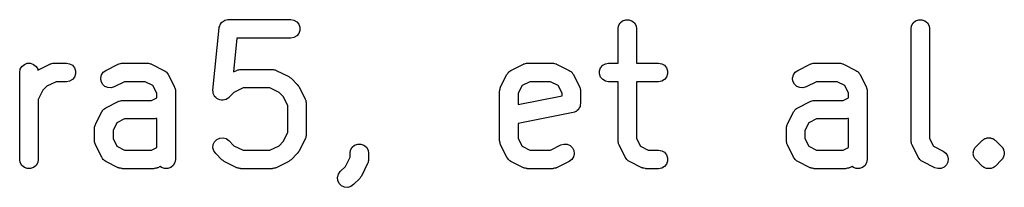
# Model space of a CAD drawing. Extents: x 95 to 242, y -111 to -101.
# Tile 9 of 9: x 232.66 to 241.69, y -107.35 to -105.81. Entities that reach past the tile are written whole.
import ezdxf

# ---------------------------------------------------------------- set-up
doc = ezdxf.new("R2010")
doc.units = 0
doc.header["$MEASUREMENT"] = 0
doc.layers.add('BLACK', color=7, linetype='CONTINUOUS')

msp = doc.modelspace()

# ---------------------------------------------------------------- linework, layer by layer
at = {"layer": 'Black'}
for p, q in [((234.492, -105.888), (234.493, -105.885)), ((234.493, -105.882), (234.497, -105.871)), ((234.493, -105.885), (234.493, -105.882)), ((234.497, -105.871), (234.5, -105.86)), ((234.5, -105.86), (234.502, -105.857)), ((234.502, -105.857), (234.503, -105.854)), ((234.503, -105.854), (234.511, -105.845)), ((234.511, -105.845), (234.517, -105.836)), ((234.517, -105.836), (234.52, -105.834)), ((234.52, -105.834), (234.522, -105.831)), ((234.522, -105.831), (234.532, -105.826)), ((234.532, -105.826), (234.542, -105.819)), ((234.542, -105.819), (234.545, -105.818)), ((234.545, -105.818), (234.548, -105.817)), ((234.548, -105.817), (234.559, -105.815)), ((234.559, -105.815), (234.57, -105.812)), ((234.57, -105.812), (234.574, -105.812)), ((234.574, -105.812), (234.577, -105.812)), ((234.577, -105.812), (235.148, -105.812)), ((235.148, -105.812), (235.177, -105.817)), ((235.177, -105.817), (235.203, -105.831)), ((235.203, -105.831), (235.222, -105.854)), ((235.222, -105.854), (235.232, -105.882)), ((235.232, -105.882), (235.232, -105.911)), ((238.149, -105.897), (238.154, -105.868)), ((238.154, -105.868), (238.169, -105.842)), ((238.169, -105.842), (238.191, -105.823)), ((238.191, -105.823), (238.219, -105.813)), ((238.219, -105.813), (238.249, -105.813)), ((238.249, -105.813), (238.276, -105.823)), ((238.276, -105.823), (238.299, -105.842)), ((238.299, -105.842), (238.314, -105.868)), ((238.314, -105.868), (238.319, -105.897)), ((240.835, -105.897), (240.84, -105.868)), ((240.84, -105.868), (240.855, -105.842)), ((240.855, -105.842), (240.877, -105.823)), ((240.877, -105.823), (240.905, -105.813)), ((240.905, -105.813), (240.934, -105.813)), ((240.934, -105.813), (240.962, -105.823)), ((240.962, -105.823), (240.985, -105.842)), ((240.985, -105.842), (241, -105.868)), ((241, -105.868), (241.005, -105.897)), ((234.435, -106.46), (234.492, -105.888)), ((235.177, -105.976), (235.148, -105.982)), ((235.203, -105.962), (235.177, -105.976)), ((235.222, -105.939), (235.203, -105.962)), ((235.232, -105.911), (235.222, -105.939)), ((238.149, -106.212), (238.149, -105.897)), ((238.319, -105.897), (238.319, -106.212)), ((240.835, -106.925), (240.835, -105.897)), ((241.005, -105.897), (241.005, -106.905)), ((234.654, -105.982), (234.623, -106.293)), ((235.148, -105.982), (234.654, -105.982)), ((232.668, -106.268), (232.683, -106.242)), ((232.683, -106.242), (232.706, -106.223)), ((232.706, -106.223), (232.733, -106.213)), ((232.733, -106.213), (232.763, -106.213)), ((232.763, -106.213), (232.791, -106.223)), ((232.791, -106.223), (232.813, -106.242)), ((232.813, -106.242), (232.828, -106.268)), ((232.829, -106.275), (232.939, -106.221)), ((232.939, -106.221), (232.943, -106.219)), ((232.943, -106.219), (232.948, -106.217)), ((232.948, -106.217), (232.958, -106.215)), ((232.958, -106.215), (232.967, -106.212)), ((232.967, -106.212), (232.972, -106.212)), ((232.972, -106.212), (232.977, -106.212)), ((232.977, -106.212), (233.091, -106.212)), ((233.091, -106.212), (233.12, -106.217)), ((233.12, -106.217), (233.146, -106.231)), ((233.146, -106.231), (233.165, -106.254)), ((233.453, -106.278), (233.567, -106.221)), ((233.567, -106.221), (233.572, -106.219)), ((233.572, -106.219), (233.576, -106.217)), ((233.576, -106.217), (233.586, -106.215)), ((233.586, -106.215), (233.596, -106.212)), ((233.596, -106.212), (233.601, -106.212)), ((233.601, -106.212), (233.605, -106.212)), ((233.605, -106.212), (233.834, -106.212)), ((233.834, -106.212), (233.839, -106.212)), ((233.839, -106.212), (233.844, -106.212)), ((233.844, -106.212), (233.853, -106.215)), ((233.853, -106.215), (233.863, -106.217)), ((233.863, -106.217), (233.867, -106.219)), ((233.867, -106.219), (233.872, -106.221)), ((233.872, -106.221), (233.986, -106.278)), ((237.167, -106.278), (237.282, -106.221)), ((237.282, -106.221), (237.286, -106.219)), ((237.286, -106.219), (237.291, -106.217)), ((237.291, -106.217), (237.3, -106.215)), ((237.3, -106.215), (237.31, -106.212)), ((237.31, -106.212), (237.315, -106.212)), ((237.315, -106.212), (237.32, -106.212)), ((237.32, -106.212), (237.548, -106.212)), ((237.548, -106.212), (237.553, -106.212)), ((237.553, -106.212), (237.558, -106.212)), ((237.558, -106.212), (237.567, -106.215)), ((237.567, -106.215), (237.577, -106.217)), ((237.577, -106.217), (237.582, -106.219)), ((237.582, -106.219), (237.586, -106.221)), ((237.586, -106.221), (237.701, -106.278)), ((237.989, -106.254), (238.008, -106.231)), ((238.008, -106.231), (238.033, -106.217)), ((238.033, -106.217), (238.062, -106.212)), ((238.062, -106.212), (238.149, -106.212)), ((238.319, -106.212), (238.52, -106.212)), ((238.52, -106.212), (238.549, -106.217)), ((238.549, -106.217), (238.574, -106.231)), ((238.574, -106.231), (238.593, -106.254)), ((239.796, -106.278), (239.91, -106.221)), ((239.91, -106.221), (239.915, -106.219)), ((239.915, -106.219), (239.919, -106.217)), ((239.919, -106.217), (239.929, -106.215)), ((239.929, -106.215), (239.938, -106.212)), ((239.938, -106.212), (239.943, -106.212)), ((239.943, -106.212), (239.948, -106.212)), ((239.948, -106.212), (240.177, -106.212)), ((240.177, -106.212), (240.182, -106.212)), ((240.182, -106.212), (240.187, -106.212)), ((240.187, -106.212), (240.196, -106.215)), ((240.196, -106.215), (240.206, -106.217)), ((240.206, -106.217), (240.21, -106.219)), ((240.21, -106.219), (240.215, -106.221)), ((240.215, -106.221), (240.329, -106.278)), ((232.663, -106.297), (232.668, -106.268)), ((232.663, -107.097), (232.663, -106.297)), ((232.828, -106.268), (232.829, -106.275)), ((233.165, -106.254), (233.175, -106.282)), ((233.175, -106.311), (233.165, -106.339)), ((233.175, -106.282), (233.175, -106.311)), ((233.406, -106.349), (233.413, -106.32)), ((233.413, -106.32), (233.429, -106.295)), ((233.429, -106.295), (233.453, -106.278)), ((233.986, -106.278), (233.996, -106.285)), ((233.996, -106.285), (234.007, -106.292)), ((234.007, -106.292), (234.008, -106.294)), ((234.008, -106.294), (234.01, -106.295)), ((234.01, -106.295), (234.017, -106.306)), ((234.017, -106.306), (234.024, -106.316)), ((234.024, -106.316), (234.081, -106.43)), ((234.623, -106.293), (234.653, -106.278)), ((234.653, -106.278), (234.658, -106.276)), ((234.658, -106.276), (234.662, -106.274)), ((234.662, -106.274), (234.672, -106.272)), ((234.672, -106.272), (234.681, -106.269)), ((234.681, -106.269), (234.686, -106.27)), ((234.686, -106.27), (234.691, -106.269)), ((234.691, -106.269), (234.977, -106.269)), ((234.977, -106.269), (234.982, -106.27)), ((234.982, -106.27), (234.987, -106.269)), ((234.987, -106.269), (234.996, -106.272)), ((234.996, -106.272), (235.006, -106.274)), ((235.006, -106.274), (235.01, -106.276)), ((235.01, -106.276), (235.015, -106.278)), ((235.015, -106.278), (235.129, -106.335)), ((235.129, -106.335), (235.14, -106.343)), ((237.072, -106.43), (237.129, -106.316)), ((237.129, -106.316), (237.137, -106.306)), ((237.137, -106.306), (237.144, -106.295)), ((237.144, -106.295), (237.146, -106.294)), ((237.146, -106.294), (237.147, -106.292)), ((237.147, -106.292), (237.157, -106.285)), ((237.157, -106.285), (237.167, -106.278)), ((237.701, -106.278), (237.711, -106.285)), ((237.711, -106.285), (237.721, -106.292)), ((237.721, -106.292), (237.722, -106.294)), ((237.722, -106.294), (237.724, -106.295)), ((237.724, -106.295), (237.731, -106.306)), ((237.731, -106.306), (237.739, -106.316)), ((237.739, -106.316), (237.796, -106.43)), ((237.979, -106.282), (237.989, -106.254)), ((237.979, -106.311), (237.979, -106.282)), ((237.989, -106.339), (237.979, -106.311)), ((238.593, -106.254), (238.603, -106.282)), ((238.603, -106.311), (238.593, -106.339)), ((238.603, -106.282), (238.603, -106.311)), ((239.749, -106.349), (239.756, -106.32)), ((239.756, -106.32), (239.772, -106.295)), ((239.772, -106.295), (239.796, -106.278)), ((240.329, -106.278), (240.339, -106.285)), ((240.339, -106.285), (240.35, -106.292)), ((240.35, -106.292), (240.351, -106.294)), ((240.351, -106.294), (240.353, -106.295)), ((240.353, -106.295), (240.36, -106.306)), ((240.36, -106.306), (240.367, -106.316)), ((240.367, -106.316), (240.424, -106.43)), ((232.913, -106.424), (232.875, -106.461)), ((232.997, -106.382), (232.913, -106.424)), ((233.091, -106.382), (232.997, -106.382)), ((233.12, -106.376), (233.091, -106.382)), ((233.146, -106.362), (233.12, -106.376)), ((233.165, -106.339), (233.146, -106.362)), ((233.41, -106.378), (233.406, -106.349)), ((233.423, -106.404), (233.41, -106.378)), ((233.444, -106.425), (233.423, -106.404)), ((233.471, -106.436), (233.444, -106.425)), ((233.625, -106.382), (233.529, -106.43)), ((233.814, -106.382), (233.625, -106.382)), ((233.885, -106.417), (233.814, -106.382)), ((233.92, -106.488), (233.885, -106.417)), ((235.14, -106.343), (235.151, -106.351)), ((235.151, -106.351), (235.208, -106.408)), ((235.208, -106.408), (235.216, -106.419)), ((235.216, -106.419), (235.224, -106.43)), ((237.269, -106.417), (237.233, -106.488)), ((237.34, -106.382), (237.269, -106.417)), ((237.528, -106.382), (237.34, -106.382)), ((237.599, -106.417), (237.528, -106.382)), ((237.635, -106.488), (237.599, -106.417)), ((238.008, -106.362), (237.989, -106.339)), ((238.033, -106.376), (238.008, -106.362)), ((238.062, -106.382), (238.033, -106.376)), ((238.149, -106.382), (238.062, -106.382)), ((238.149, -106.925), (238.149, -106.382)), ((238.52, -106.382), (238.319, -106.382)), ((238.319, -106.382), (238.319, -106.905)), ((238.549, -106.376), (238.52, -106.382)), ((238.574, -106.362), (238.549, -106.376)), ((238.593, -106.339), (238.574, -106.362)), ((239.752, -106.378), (239.749, -106.349)), ((239.766, -106.404), (239.752, -106.378)), ((239.787, -106.425), (239.766, -106.404)), ((239.814, -106.436), (239.787, -106.425)), ((239.968, -106.382), (239.872, -106.43)), ((240.157, -106.382), (239.968, -106.382)), ((240.228, -106.417), (240.157, -106.382)), ((240.263, -106.488), (240.228, -106.417)), ((232.875, -106.461), (232.833, -106.545)), ((233.501, -106.438), (233.471, -106.436)), ((233.529, -106.43), (233.501, -106.438)), ((233.92, -106.53), (233.92, -106.488)), ((234.081, -106.43), (234.083, -106.435)), ((234.083, -106.435), (234.085, -106.439)), ((234.085, -106.439), (234.087, -106.449)), ((234.087, -106.449), (234.09, -106.458)), ((234.09, -106.458), (234.09, -106.463)), ((234.09, -106.463), (234.09, -106.468)), ((234.09, -106.468), (234.09, -107.097)), ((234.435, -106.461), (234.435, -106.46)), ((234.435, -106.46), (234.435, -106.46)), ((234.436, -106.475), (234.435, -106.461)), ((234.437, -106.489), (234.436, -106.475)), ((234.437, -106.49), (234.437, -106.489)), ((234.438, -106.49), (234.437, -106.49)), ((234.444, -106.503), (234.438, -106.49)), ((234.449, -106.516), (234.444, -106.503)), ((234.45, -106.516), (234.449, -106.516)), ((234.45, -106.517), (234.45, -106.516)), ((234.46, -106.527), (234.45, -106.517)), ((234.627, -106.481), (234.58, -106.528)), ((234.711, -106.439), (234.627, -106.481)), ((234.957, -106.439), (234.711, -106.439)), ((235.041, -106.481), (234.957, -106.439)), ((235.078, -106.518), (235.041, -106.481)), ((235.12, -106.602), (235.078, -106.518)), ((235.224, -106.43), (235.281, -106.544)), ((237.063, -106.468), (237.064, -106.463)), ((237.063, -106.925), (237.063, -106.468)), ((237.064, -106.458), (237.067, -106.449)), ((237.064, -106.463), (237.064, -106.458)), ((237.067, -106.449), (237.068, -106.439)), ((237.068, -106.439), (237.071, -106.435)), ((237.071, -106.435), (237.072, -106.43)), ((237.233, -106.488), (237.233, -106.593)), ((237.233, -106.593), (237.635, -106.513)), ((237.635, -106.513), (237.635, -106.488)), ((237.796, -106.43), (237.797, -106.435)), ((237.797, -106.435), (237.8, -106.439)), ((237.8, -106.439), (237.801, -106.449)), ((237.801, -106.449), (237.804, -106.458)), ((237.804, -106.458), (237.804, -106.463)), ((237.804, -106.463), (237.805, -106.468)), ((237.805, -106.468), (237.805, -106.582)), ((239.844, -106.438), (239.814, -106.436)), ((239.872, -106.43), (239.844, -106.438)), ((240.263, -106.53), (240.263, -106.488)), ((240.424, -106.43), (240.426, -106.435)), ((240.426, -106.435), (240.428, -106.439)), ((240.428, -106.439), (240.43, -106.449)), ((240.43, -106.449), (240.433, -106.458)), ((240.433, -106.458), (240.432, -106.463)), ((240.432, -106.463), (240.433, -106.468)), ((240.433, -106.468), (240.433, -107.097)), ((232.833, -106.545), (232.833, -107.097)), ((233.453, -106.621), (233.567, -106.563)), ((233.567, -106.563), (233.572, -106.562)), ((233.572, -106.562), (233.576, -106.56)), ((233.576, -106.56), (233.586, -106.558)), ((233.586, -106.558), (233.596, -106.555)), ((233.596, -106.555), (233.601, -106.555)), ((233.601, -106.555), (233.605, -106.554)), ((233.605, -106.554), (233.871, -106.554)), ((233.871, -106.554), (233.92, -106.53)), ((234.47, -106.537), (234.46, -106.527)), ((234.471, -106.537), (234.47, -106.537)), ((234.471, -106.538), (234.471, -106.537)), ((234.484, -106.544), (234.471, -106.538)), ((234.497, -106.55), (234.484, -106.544)), ((234.498, -106.55), (234.497, -106.55)), ((234.497, -106.55), (234.497, -106.55)), ((234.512, -106.551), (234.498, -106.55)), ((234.526, -106.553), (234.512, -106.551)), ((234.527, -106.553), (234.526, -106.553)), ((234.541, -106.549), (234.527, -106.553)), ((234.527, -106.553), (234.527, -106.553)), ((234.555, -106.546), (234.541, -106.549)), ((234.556, -106.545), (234.555, -106.545)), ((234.555, -106.545), (234.555, -106.546)), ((234.567, -106.537), (234.556, -106.545)), ((234.579, -106.529), (234.567, -106.537)), ((234.58, -106.528), (234.579, -106.528)), ((234.579, -106.528), (234.579, -106.529)), ((235.12, -106.848), (235.12, -106.602)), ((235.281, -106.544), (235.283, -106.549)), ((235.283, -106.549), (235.285, -106.553)), ((235.285, -106.553), (235.287, -106.563)), ((235.287, -106.563), (235.29, -106.573)), ((235.29, -106.573), (235.29, -106.577)), ((235.29, -106.577), (235.29, -106.582)), ((235.29, -106.582), (235.29, -106.868)), ((237.802, -106.596), (237.8, -106.61)), ((237.805, -106.582), (237.802, -106.596)), ((239.796, -106.621), (239.91, -106.563)), ((239.91, -106.563), (239.915, -106.562)), ((239.915, -106.562), (239.919, -106.56)), ((239.919, -106.56), (239.929, -106.558)), ((239.929, -106.558), (239.938, -106.555)), ((239.938, -106.555), (239.943, -106.555)), ((239.943, -106.555), (239.948, -106.554)), ((239.948, -106.554), (240.214, -106.554)), ((240.214, -106.554), (240.263, -106.53)), ((233.358, -106.773), (233.415, -106.659)), ((233.415, -106.659), (233.422, -106.649)), ((233.422, -106.649), (233.429, -106.638)), ((233.429, -106.638), (233.431, -106.637)), ((233.431, -106.637), (233.433, -106.635)), ((233.433, -106.635), (233.443, -106.628)), ((233.443, -106.628), (233.453, -106.621)), ((237.736, -106.666), (237.233, -106.766)), ((237.749, -106.661), (237.736, -106.666)), ((237.762, -106.656), (237.749, -106.661)), ((237.763, -106.655), (237.762, -106.656)), ((237.764, -106.655), (237.763, -106.655)), ((237.774, -106.646), (237.764, -106.655)), ((237.785, -106.637), (237.774, -106.646)), ((237.786, -106.635), (237.785, -106.636)), ((237.785, -106.636), (237.785, -106.637)), ((237.793, -106.623), (237.786, -106.635)), ((237.8, -106.611), (237.793, -106.623)), ((237.8, -106.61), (237.8, -106.61)), ((237.8, -106.61), (237.8, -106.611)), ((239.701, -106.773), (239.758, -106.659)), ((239.758, -106.659), (239.765, -106.649)), ((239.765, -106.649), (239.772, -106.638)), ((239.772, -106.638), (239.774, -106.637)), ((239.774, -106.637), (239.775, -106.635)), ((239.775, -106.635), (239.786, -106.628)), ((239.786, -106.628), (239.796, -106.621)), ((233.352, -106.792), (233.354, -106.782)), ((233.354, -106.782), (233.357, -106.778)), ((233.357, -106.778), (233.358, -106.773)), ((233.554, -106.76), (233.519, -106.831)), ((233.625, -106.724), (233.554, -106.76)), ((233.891, -106.724), (233.625, -106.724)), ((233.896, -106.724), (233.891, -106.724)), ((233.901, -106.724), (233.896, -106.724)), ((233.91, -106.721), (233.901, -106.724)), ((233.92, -106.719), (233.91, -106.721)), ((233.92, -106.987), (233.92, -106.719)), ((233.92, -106.719), (233.92, -106.719)), ((237.233, -106.766), (237.233, -106.905)), ((239.695, -106.792), (239.697, -106.782)), ((239.697, -106.782), (239.699, -106.778)), ((239.699, -106.778), (239.701, -106.773)), ((239.897, -106.76), (239.862, -106.831)), ((239.968, -106.724), (239.897, -106.76)), ((240.234, -106.724), (239.968, -106.724)), ((240.239, -106.724), (240.234, -106.724)), ((240.244, -106.724), (240.239, -106.724)), ((240.253, -106.721), (240.244, -106.724)), ((240.263, -106.719), (240.253, -106.721)), ((240.263, -106.987), (240.263, -106.719)), ((240.263, -106.719), (240.263, -106.719)), ((233.349, -106.801), (233.352, -106.792)), ((233.35, -106.806), (233.349, -106.801)), ((233.349, -106.811), (233.35, -106.806)), ((233.349, -106.925), (233.349, -106.811)), ((233.519, -106.831), (233.519, -106.905)), ((235.078, -106.932), (235.12, -106.848)), ((235.29, -106.878), (235.287, -106.887)), ((235.29, -106.868), (235.29, -106.873)), ((235.29, -106.873), (235.29, -106.878)), ((239.692, -106.801), (239.695, -106.792)), ((239.693, -106.806), (239.692, -106.801)), ((239.692, -106.811), (239.693, -106.806)), ((239.692, -106.925), (239.692, -106.811)), ((239.862, -106.831), (239.862, -106.905)), ((233.35, -106.93), (233.349, -106.925)), ((233.349, -106.935), (233.35, -106.93)), ((233.352, -106.944), (233.349, -106.935)), ((233.354, -106.954), (233.352, -106.944)), ((233.357, -106.958), (233.354, -106.954)), ((233.358, -106.963), (233.357, -106.958)), ((233.415, -107.077), (233.358, -106.963)), ((233.519, -106.905), (233.554, -106.976)), ((234.435, -106.99), (234.438, -106.96)), ((234.438, -106.96), (234.45, -106.934)), ((234.45, -106.934), (234.471, -106.913)), ((234.471, -106.913), (234.498, -106.9)), ((234.498, -106.9), (234.527, -106.898)), ((234.527, -106.898), (234.556, -106.905)), ((234.556, -106.905), (234.58, -106.922)), ((234.58, -106.922), (234.627, -106.97)), ((235.041, -106.97), (235.078, -106.932)), ((235.281, -106.906), (235.224, -107.02)), ((235.283, -106.901), (235.281, -106.906)), ((235.285, -106.897), (235.283, -106.901)), ((235.287, -106.887), (235.285, -106.897)), ((235.712, -106.985), (235.734, -106.966)), ((235.734, -106.966), (235.762, -106.956)), ((235.762, -106.956), (235.792, -106.956)), ((235.792, -106.956), (235.819, -106.966)), ((235.819, -106.966), (235.842, -106.985)), ((237.064, -106.93), (237.063, -106.925)), ((237.064, -106.935), (237.064, -106.93)), ((237.067, -106.944), (237.064, -106.935)), ((237.068, -106.954), (237.067, -106.944)), ((237.071, -106.958), (237.068, -106.954)), ((237.072, -106.963), (237.071, -106.958)), ((237.129, -107.077), (237.072, -106.963)), ((237.233, -106.905), (237.269, -106.976)), ((237.528, -107.012), (237.624, -106.963)), ((237.624, -106.963), (237.653, -106.955)), ((237.653, -106.955), (237.682, -106.957)), ((237.682, -106.957), (237.709, -106.969)), ((237.709, -106.969), (237.731, -106.989)), ((238.15, -106.93), (238.149, -106.925)), ((238.149, -106.935), (238.15, -106.93)), ((238.152, -106.944), (238.149, -106.935)), ((238.154, -106.954), (238.152, -106.944)), ((238.157, -106.958), (238.154, -106.954)), ((238.158, -106.963), (238.157, -106.958)), ((238.215, -107.077), (238.158, -106.963)), ((238.319, -106.905), (238.354, -106.976)), ((239.693, -106.93), (239.692, -106.925)), ((239.692, -106.935), (239.693, -106.93)), ((239.695, -106.944), (239.692, -106.935)), ((239.697, -106.954), (239.695, -106.944)), ((239.699, -106.958), (239.697, -106.954)), ((239.701, -106.963), (239.699, -106.958)), ((239.758, -107.077), (239.701, -106.963)), ((239.862, -106.905), (239.897, -106.976)), ((240.835, -106.93), (240.835, -106.925)), ((240.835, -106.935), (240.835, -106.93)), ((240.838, -106.944), (240.835, -106.935)), ((240.84, -106.954), (240.838, -106.944)), ((240.842, -106.958), (240.84, -106.954)), ((240.844, -106.963), (240.842, -106.958)), ((240.901, -107.077), (240.844, -106.963)), ((241.005, -106.905), (241.04, -106.976)), ((241.431, -106.979), (241.488, -106.922)), ((241.488, -106.922), (241.494, -106.918)), ((241.494, -106.918), (241.499, -106.913)), ((241.499, -106.913), (241.503, -106.911)), ((241.503, -106.911), (241.506, -106.909)), ((241.506, -106.909), (241.509, -106.907)), ((241.509, -106.907), (241.512, -106.905)), ((241.512, -106.905), (241.519, -106.903)), ((241.519, -106.903), (241.526, -106.9)), ((241.526, -106.9), (241.53, -106.9)), ((241.53, -106.9), (241.533, -106.899)), ((241.533, -106.899), (241.537, -106.899)), ((241.537, -106.899), (241.541, -106.898)), ((241.541, -106.898), (241.548, -106.898)), ((241.548, -106.898), (241.556, -106.898)), ((241.556, -106.898), (241.559, -106.899)), ((241.559, -106.899), (241.563, -106.899)), ((241.563, -106.899), (241.566, -106.9)), ((241.566, -106.9), (241.57, -106.9)), ((241.57, -106.9), (241.577, -106.903)), ((241.577, -106.903), (241.584, -106.905)), ((241.584, -106.905), (241.587, -106.907)), ((241.587, -106.907), (241.591, -106.909)), ((241.591, -106.909), (241.594, -106.911)), ((241.594, -106.911), (241.597, -106.913)), ((241.597, -106.913), (241.602, -106.918)), ((241.602, -106.918), (241.608, -106.922)), ((241.608, -106.922), (241.665, -106.979)), ((233.554, -106.976), (233.625, -107.012)), ((233.625, -107.012), (233.871, -107.012)), ((233.871, -107.012), (233.92, -106.987)), ((234.443, -107.018), (234.435, -106.99)), ((234.46, -107.042), (234.443, -107.018)), ((234.517, -107.1), (234.46, -107.042)), ((234.627, -106.97), (234.711, -107.012)), ((234.711, -107.012), (234.957, -107.012)), ((234.957, -107.012), (235.041, -106.97)), ((235.208, -107.042), (235.151, -107.1)), ((235.216, -107.031), (235.208, -107.042)), ((235.224, -107.02), (235.216, -107.031)), ((235.692, -107.039), (235.697, -107.01)), ((235.692, -107.077), (235.692, -107.039)), ((235.697, -107.01), (235.712, -106.985)), ((235.842, -106.985), (235.857, -107.01)), ((235.857, -107.01), (235.862, -107.039)), ((235.862, -107.039), (235.862, -107.097)), ((237.269, -106.976), (237.34, -107.012)), ((237.34, -107.012), (237.528, -107.012)), ((237.731, -106.989), (237.744, -107.015)), ((237.747, -107.045), (237.74, -107.073)), ((237.744, -107.015), (237.747, -107.045)), ((238.354, -106.976), (238.425, -107.012)), ((238.425, -107.012), (238.52, -107.012)), ((238.52, -107.012), (238.549, -107.017)), ((238.549, -107.017), (238.574, -107.031)), ((238.574, -107.031), (238.593, -107.054)), ((238.593, -107.054), (238.603, -107.082)), ((239.897, -106.976), (239.968, -107.012)), ((239.968, -107.012), (240.214, -107.012)), ((240.214, -107.012), (240.263, -106.987)), ((241.04, -106.976), (241.129, -107.021)), ((241.129, -107.021), (241.153, -107.038)), ((241.153, -107.038), (241.169, -107.063)), ((241.406, -107.032), (241.408, -107.025)), ((241.407, -107.039), (241.406, -107.032)), ((241.406, -107.047), (241.407, -107.039)), ((241.408, -107.054), (241.406, -107.047)), ((241.408, -107.025), (241.409, -107.017)), ((241.409, -107.061), (241.408, -107.054)), ((241.409, -107.017), (241.412, -107.011)), ((241.412, -107.011), (241.414, -107.004)), ((241.414, -107.004), (241.418, -106.997)), ((241.418, -106.997), (241.421, -106.991)), ((241.421, -106.991), (241.427, -106.985)), ((241.427, -106.985), (241.431, -106.979)), ((241.665, -106.979), (241.67, -106.985)), ((241.67, -106.985), (241.675, -106.991)), ((241.675, -106.991), (241.678, -106.997)), ((241.678, -106.997), (241.682, -107.004)), ((241.682, -107.004), (241.684, -107.011)), ((241.684, -107.011), (241.687, -107.017)), ((241.687, -107.017), (241.688, -107.025)), ((241.688, -107.054), (241.687, -107.061)), ((241.688, -107.025), (241.69, -107.032)), ((241.69, -107.047), (241.688, -107.054)), ((241.69, -107.032), (241.689, -107.039)), ((241.689, -107.039), (241.69, -107.047)), ((232.668, -107.126), (232.663, -107.097)), ((232.683, -107.151), (232.668, -107.126)), ((232.828, -107.126), (232.813, -107.151)), ((232.833, -107.097), (232.828, -107.126)), ((233.422, -107.087), (233.415, -107.077)), ((233.429, -107.098), (233.422, -107.087)), ((233.431, -107.099), (233.429, -107.098)), ((233.433, -107.101), (233.431, -107.099)), ((233.443, -107.108), (233.433, -107.101)), ((233.453, -107.115), (233.443, -107.108)), ((233.567, -107.173), (233.453, -107.115)), ((234.085, -107.126), (234.07, -107.151)), ((234.09, -107.097), (234.085, -107.126)), ((234.528, -107.107), (234.517, -107.1)), ((234.539, -107.115), (234.528, -107.107)), ((234.653, -107.173), (234.539, -107.115)), ((235.129, -107.115), (235.015, -107.173)), ((235.14, -107.107), (235.129, -107.115)), ((235.151, -107.1), (235.14, -107.107)), ((235.65, -107.161), (235.692, -107.077)), ((235.853, -107.135), (235.796, -107.249)), ((235.854, -107.13), (235.853, -107.135)), ((235.857, -107.126), (235.854, -107.13)), ((235.858, -107.116), (235.857, -107.126)), ((235.861, -107.106), (235.858, -107.116)), ((235.862, -107.097), (235.861, -107.101)), ((235.861, -107.101), (235.861, -107.106)), ((237.137, -107.087), (237.129, -107.077)), ((237.144, -107.098), (237.137, -107.087)), ((237.146, -107.099), (237.144, -107.098)), ((237.147, -107.101), (237.146, -107.099)), ((237.157, -107.108), (237.147, -107.101)), ((237.167, -107.115), (237.157, -107.108)), ((237.282, -107.173), (237.167, -107.115)), ((237.701, -107.115), (237.586, -107.173)), ((237.724, -107.098), (237.701, -107.115)), ((237.74, -107.073), (237.724, -107.098)), ((238.222, -107.087), (238.215, -107.077)), ((238.229, -107.098), (238.222, -107.087)), ((238.231, -107.099), (238.229, -107.098)), ((238.233, -107.101), (238.231, -107.099)), ((238.243, -107.108), (238.233, -107.101)), ((238.253, -107.115), (238.243, -107.108)), ((238.367, -107.173), (238.253, -107.115)), ((238.593, -107.139), (238.574, -107.162)), ((238.603, -107.111), (238.593, -107.139)), ((238.603, -107.082), (238.603, -107.111)), ((239.765, -107.087), (239.758, -107.077)), ((239.772, -107.098), (239.765, -107.087)), ((239.774, -107.099), (239.772, -107.098)), ((239.775, -107.101), (239.774, -107.099)), ((239.786, -107.108), (239.775, -107.101)), ((239.796, -107.115), (239.786, -107.108)), ((239.91, -107.173), (239.796, -107.115)), ((240.428, -107.126), (240.413, -107.151)), ((240.433, -107.097), (240.428, -107.126)), ((240.908, -107.087), (240.901, -107.077)), ((240.915, -107.098), (240.908, -107.087)), ((240.917, -107.099), (240.915, -107.098)), ((240.918, -107.101), (240.917, -107.099)), ((240.929, -107.108), (240.918, -107.101)), ((240.939, -107.115), (240.929, -107.108)), ((241.053, -107.173), (240.939, -107.115)), ((241.159, -107.147), (241.138, -107.168)), ((241.173, -107.121), (241.159, -107.147)), ((241.169, -107.063), (241.176, -107.092)), ((241.176, -107.092), (241.173, -107.121)), ((241.412, -107.068), (241.409, -107.061)), ((241.414, -107.075), (241.412, -107.068)), ((241.418, -107.081), (241.414, -107.075)), ((241.421, -107.088), (241.418, -107.081)), ((241.427, -107.093), (241.421, -107.088)), ((241.431, -107.1), (241.427, -107.093)), ((241.488, -107.157), (241.431, -107.1)), ((241.665, -107.1), (241.608, -107.157)), ((241.67, -107.093), (241.665, -107.1)), ((241.675, -107.088), (241.67, -107.093)), ((241.678, -107.081), (241.675, -107.088)), ((241.682, -107.075), (241.678, -107.081)), ((241.684, -107.068), (241.682, -107.075)), ((241.687, -107.061), (241.684, -107.068)), ((232.706, -107.17), (232.683, -107.151)), ((232.733, -107.18), (232.706, -107.17)), ((232.763, -107.18), (232.733, -107.18)), ((232.791, -107.17), (232.763, -107.18)), ((232.813, -107.151), (232.791, -107.17)), ((233.572, -107.174), (233.567, -107.173)), ((233.576, -107.176), (233.572, -107.174)), ((233.586, -107.178), (233.576, -107.176)), ((233.596, -107.181), (233.586, -107.178)), ((233.601, -107.181), (233.596, -107.181)), ((233.605, -107.182), (233.601, -107.181)), ((233.891, -107.182), (233.605, -107.182)), ((233.896, -107.181), (233.891, -107.182)), ((233.901, -107.181), (233.896, -107.181)), ((233.91, -107.178), (233.901, -107.181)), ((233.92, -107.176), (233.91, -107.178)), ((233.924, -107.174), (233.92, -107.176)), ((233.929, -107.173), (233.924, -107.174)), ((233.952, -107.161), (233.929, -107.173)), ((233.963, -107.17), (233.952, -107.161)), ((233.991, -107.18), (233.963, -107.17)), ((234.02, -107.18), (233.991, -107.18)), ((234.048, -107.17), (234.02, -107.18)), ((234.07, -107.151), (234.048, -107.17)), ((234.658, -107.174), (234.653, -107.173)), ((234.662, -107.176), (234.658, -107.174)), ((234.672, -107.178), (234.662, -107.176)), ((234.681, -107.181), (234.672, -107.178)), ((234.686, -107.181), (234.681, -107.181)), ((234.691, -107.182), (234.686, -107.181)), ((234.977, -107.182), (234.691, -107.182)), ((234.982, -107.181), (234.977, -107.182)), ((234.987, -107.181), (234.982, -107.181)), ((234.996, -107.178), (234.987, -107.181)), ((235.006, -107.176), (234.996, -107.178)), ((235.01, -107.174), (235.006, -107.176)), ((235.015, -107.173), (235.01, -107.174)), ((235.578, -107.261), (235.585, -107.232)), ((235.585, -107.232), (235.602, -107.208)), ((235.602, -107.208), (235.65, -107.161)), ((237.286, -107.174), (237.282, -107.173)), ((237.291, -107.176), (237.286, -107.174)), ((237.3, -107.178), (237.291, -107.176)), ((237.31, -107.181), (237.3, -107.178)), ((237.315, -107.181), (237.31, -107.181)), ((237.32, -107.182), (237.315, -107.181)), ((237.548, -107.182), (237.32, -107.182)), ((237.553, -107.181), (237.548, -107.182)), ((237.558, -107.181), (237.553, -107.181)), ((237.567, -107.178), (237.558, -107.181)), ((237.577, -107.176), (237.567, -107.178)), ((237.582, -107.174), (237.577, -107.176)), ((237.586, -107.173), (237.582, -107.174)), ((238.372, -107.174), (238.367, -107.173)), ((238.376, -107.176), (238.372, -107.174)), ((238.386, -107.178), (238.376, -107.176)), ((238.396, -107.181), (238.386, -107.178)), ((238.401, -107.181), (238.396, -107.181)), ((238.405, -107.182), (238.401, -107.181)), ((238.52, -107.182), (238.405, -107.182)), ((238.549, -107.176), (238.52, -107.182)), ((238.574, -107.162), (238.549, -107.176)), ((239.915, -107.174), (239.91, -107.173)), ((239.919, -107.176), (239.915, -107.174)), ((239.929, -107.178), (239.919, -107.176)), ((239.938, -107.181), (239.929, -107.178)), ((239.943, -107.181), (239.938, -107.181)), ((239.948, -107.182), (239.943, -107.181)), ((240.234, -107.182), (239.948, -107.182)), ((240.239, -107.181), (240.234, -107.182)), ((240.244, -107.181), (240.239, -107.181)), ((240.253, -107.178), (240.244, -107.181)), ((240.263, -107.176), (240.253, -107.178)), ((240.267, -107.174), (240.263, -107.176)), ((240.272, -107.173), (240.267, -107.174)), ((240.295, -107.161), (240.272, -107.173)), ((240.306, -107.17), (240.295, -107.161)), ((240.333, -107.18), (240.306, -107.17)), ((240.363, -107.18), (240.333, -107.18)), ((240.391, -107.17), (240.363, -107.18)), ((240.413, -107.151), (240.391, -107.17)), ((241.081, -107.181), (241.053, -107.173)), ((241.111, -107.179), (241.081, -107.181)), ((241.138, -107.168), (241.111, -107.179)), ((241.494, -107.161), (241.488, -107.157)), ((241.499, -107.166), (241.494, -107.161)), ((241.503, -107.168), (241.499, -107.166)), ((241.506, -107.17), (241.503, -107.168)), ((241.509, -107.171), (241.506, -107.17)), ((241.512, -107.174), (241.509, -107.171)), ((241.519, -107.176), (241.512, -107.174)), ((241.526, -107.179), (241.519, -107.176)), ((241.53, -107.179), (241.526, -107.179)), ((241.533, -107.18), (241.53, -107.179)), ((241.537, -107.18), (241.533, -107.18)), ((241.541, -107.181), (241.537, -107.18)), ((241.548, -107.181), (241.541, -107.181)), ((241.556, -107.181), (241.548, -107.181)), ((241.559, -107.18), (241.556, -107.181)), ((241.563, -107.18), (241.559, -107.18)), ((241.566, -107.179), (241.563, -107.18)), ((241.57, -107.179), (241.566, -107.179)), ((241.577, -107.176), (241.57, -107.179)), ((241.584, -107.174), (241.577, -107.176)), ((241.587, -107.171), (241.584, -107.174)), ((241.591, -107.17), (241.587, -107.171)), ((241.594, -107.168), (241.591, -107.17)), ((241.597, -107.166), (241.594, -107.168)), ((241.602, -107.161), (241.597, -107.166)), ((241.608, -107.157), (241.602, -107.161)), ((235.58, -107.29), (235.578, -107.261)), ((235.593, -107.317), (235.58, -107.29)), ((235.614, -107.338), (235.593, -107.317)), ((235.723, -107.328), (235.698, -107.345)), ((235.78, -107.271), (235.723, -107.328)), ((235.788, -107.26), (235.78, -107.271)), ((235.796, -107.249), (235.788, -107.26)), ((235.64, -107.35), (235.614, -107.338)), ((235.67, -107.353), (235.64, -107.35)), ((235.698, -107.345), (235.67, -107.353))]:
    msp.add_line(p, q, dxfattribs=at)

doc.saveas('drawing.dxf')
